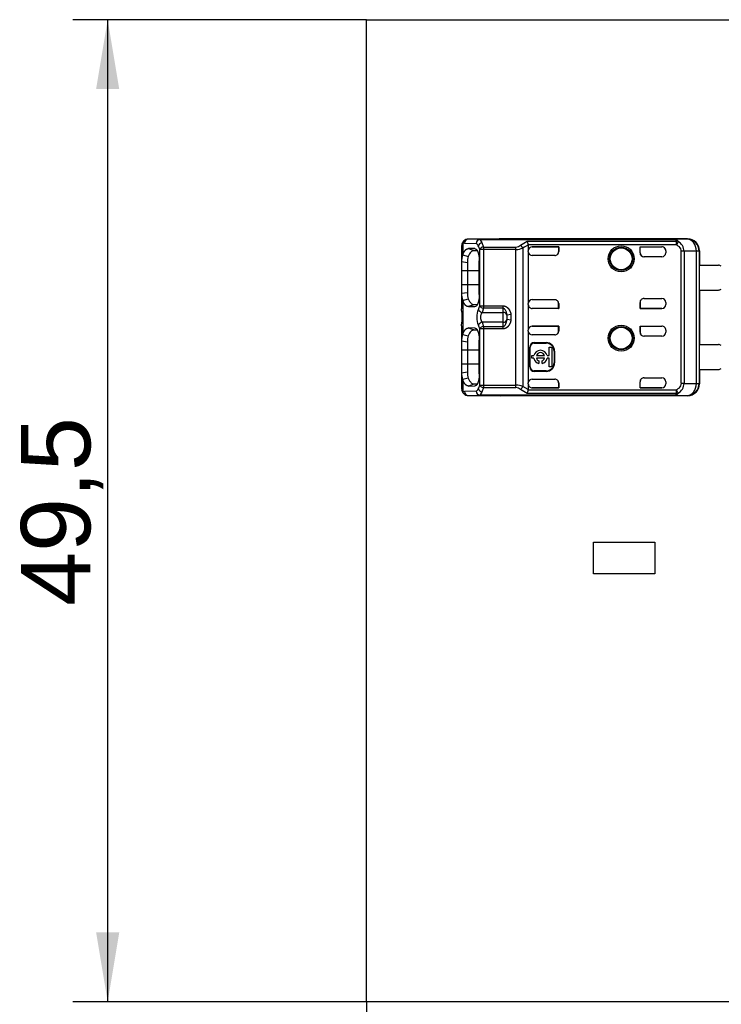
# Model space of a CAD drawing. Header units: millimetres. Extents: x 16 to 406, y 5 to 285.
# Tile 4 of 20: x 52 to 87, y 166 to 216. Entities that reach past the tile are written whole.
import ezdxf
from ezdxf.enums import TextEntityAlignment as Align

# ---------------------------------------------------------------- set-up
doc = ezdxf.new("R2010")
doc.units = ezdxf.units.MM
doc.layers.add('Default', color=7, linetype='Continuous')
doc.layers.add('RECLED_223X50MM_', color=7, linetype='Continuous')
doc.styles.add('SEACAD_Arial', font='arial.ttf')
doc.dimstyles.new('ISO', dxfattribs={"dimtxt": 3.5, "dimasz": 3.5, "dimexe": 1.75, "dimexo": 0, "dimgap": 0.875, "dimtad": 1, "dimtxsty": 'SEACAD_Arial', "dimblk1": '_SE_FILLED', "dimblk2": '_SE_FILLED', "dimsah": 1, "dimcen": 1.75, "dimadec": 0, "dimazin": 0, "dimtfac": 0.5, "dimtdec": 3, "dimtmove": 0, "dimatfit": 3, "dimfxl": 1, "dimarcsym": 0})

# ---------------------------------------------------------------- blocks, each defined once
blk = doc.blocks.new('SE')
at = {"layer": 'RECLED_223X50MM_', "color": 7, "linetype": 'Continuous'}
for p, q in [((69.276, 216.116), (292.276, 216.116)), ((69.276, 166.616), (69.276, 216.116)), ((75, 205.042), (74.418, 205.056)), ((76.026, 205.056), (74.418, 205.056)), ((75, 205.042), (84.788, 205.042)), ((75, 205.042), (75, 205.037)), ((84.788, 205.037), (75, 205.037)), ((75, 205.037), (75.106, 204.882)), ((76.019, 205.056), (76.026, 205.056)), ((85.476, 205.066), (76.026, 205.066)), ((76.026, 205.066), (76.026, 205.056)), ((77.047, 204.752), (77.379, 204.951)), ((77.379, 204.951), (84.916, 204.951)), ((85.459, 205.049), (84.788, 205.042)), ((84.788, 205.037), (84.788, 205.042)), ((84.916, 204.772), (84.916, 204.951)), ((85.459, 205.049), (85.476, 205.066)), ((74.076, 204.66), (74.076, 203.906)), ((74.136, 204.816), (74.136, 204.259)), ((74.23, 204.856), (74.812, 204.842)), ((74.421, 204.579), (74.703, 204.479)), ((74.749, 204.576), (74.421, 204.579)), ((74.703, 204.479), (74.862, 204.477)), ((74.992, 201.7), (74.992, 204.532)), ((75.18, 204.532), (74.992, 204.532)), ((75.106, 204.882), (75.18, 204.657)), ((75.18, 204.657), (76.82, 204.657)), ((75.18, 204.657), (75.18, 204.532)), ((76.82, 204.532), (75.18, 204.532)), ((75.18, 204.532), (75.18, 201.7)), ((76.82, 204.532), (76.82, 204.657)), ((76.82, 197.7), (76.82, 204.532)), ((77.16, 204.609), (77.16, 197.623)), ((84.916, 204.772), (77.441, 204.772)), ((77.443, 204.754), (77.443, 204.471)), ((77.443, 204.426), (77.443, 204.471)), ((78.976, 204.671), (77.643, 204.671)), ((77.643, 204.671), (77.643, 204.67)), ((77.643, 204.67), (78.969, 204.67)), ((78.969, 204.67), (78.976, 204.671)), ((78.969, 204.67), (78.969, 204.419)), ((78.976, 204.671), (78.976, 204.426)), ((83.076, 204.366), (83.076, 204.671)), ((83.076, 204.671), (84.176, 204.671)), ((83.083, 204.67), (83.076, 204.671)), ((83.083, 204.366), (83.083, 204.67)), ((83.083, 204.67), (84.176, 204.67)), ((84.176, 204.67), (84.176, 204.671)), ((84.376, 204.471), (84.376, 204.366)), ((84.997, 204.927), (84.916, 204.772)), ((84.997, 204.927), (85.002, 204.937)), ((85.919, 204.448), (85.297, 204.444)), ((86.059, 204.449), (85.919, 204.449)), ((85.919, 197.783), (85.919, 204.449)), ((86.059, 204.449), (86.061, 204.451)), ((86.059, 204.449), (86.059, 197.783)), ((86.076, 204.466), (86.061, 204.466)), ((86.061, 204.466), (86.061, 204.451)), ((86.076, 204.466), (86.076, 203.741)), ((74.136, 204.258), (74.417, 204.186)), ((74.971, 202.267), (74.971, 203.967)), ((77.443, 204.426), (77.443, 201.806)), ((77.443, 204.426), (77.443, 204.426)), ((78.776, 204.226), (77.643, 204.226)), ((78.969, 204.419), (78.976, 204.426)), ((83.076, 204.366), (83.083, 204.366)), ((84.176, 204.166), (83.276, 204.166)), ((85.144, 197.789), (85.144, 204.443)), ((85.297, 204.443), (85.144, 204.443)), ((85.297, 204.443), (85.297, 197.789)), ((74.375, 203.867), (74.076, 203.907)), ((74.076, 203.907), (74.076, 203.466)), ((74.375, 203.466), (74.076, 203.466)), ((74.076, 203.466), (74.076, 202.766)), ((74.375, 203.867), (74.375, 203.466)), ((74.971, 203.466), (74.375, 203.466)), ((74.375, 203.466), (74.375, 202.766)), ((86.074, 202.491), (86.074, 203.741)), ((86.074, 203.741), (87.026, 203.741)), ((74.076, 202.766), (74.076, 202.325)), ((74.076, 202.766), (74.375, 202.766)), ((74.375, 202.766), (74.375, 202.365)), ((74.375, 202.766), (74.971, 202.766)), ((86.074, 202.491), (87.026, 202.491)), ((86.076, 202.491), (86.076, 199.741)), ((74.076, 202.325), (74.375, 202.365)), ((74.076, 202.325), (74.076, 201.537)), ((74.136, 201.971), (74.136, 200.259)), ((74.137, 201.969), (74.418, 202.042)), ((77.643, 202.006), (78.776, 202.006)), ((83.276, 202.066), (84.176, 202.066)), ((74.077, 201.51), (74.076, 201.537)), ((74.703, 201.753), (74.42, 201.653)), ((74.42, 201.653), (74.749, 201.656)), ((74.863, 201.754), (74.703, 201.753)), ((74.992, 201.7), (75.18, 201.7)), ((75.18, 201.575), (75.112, 201.362)), ((75.18, 201.7), (76.176, 201.7)), ((75.18, 201.7), (75.18, 201.575)), ((76.176, 201.575), (75.18, 201.575)), ((76.176, 201.575), (76.176, 201.7)), ((76.176, 201.362), (76.176, 201.575)), ((77.443, 201.76), (77.443, 201.806)), ((77.443, 201.76), (77.443, 200.471)), ((77.643, 201.562), (77.643, 201.56)), ((78.969, 201.562), (77.643, 201.562)), ((78.976, 201.56), (77.643, 201.56)), ((78.969, 201.562), (78.969, 201.813)), ((78.969, 201.813), (78.976, 201.806)), ((78.969, 201.562), (78.976, 201.56)), ((78.976, 201.806), (78.976, 201.56)), ((83.076, 201.56), (83.076, 201.866)), ((83.083, 201.866), (83.076, 201.866)), ((83.083, 201.562), (83.076, 201.56)), ((84.176, 201.56), (83.076, 201.56)), ((83.083, 201.866), (83.083, 201.562)), ((83.083, 201.562), (84.176, 201.562)), ((84.176, 201.56), (84.176, 201.562)), ((84.376, 201.866), (84.376, 201.76)), ((75.112, 201.362), (76.176, 201.362)), ((76.176, 200.869), (76.176, 201.362)), ((76.305, 200.781), (76.373, 201.004)), ((76.569, 201.258), (76.373, 201.228)), ((76.376, 201.104), (76.373, 201.228)), ((76.569, 200.974), (76.373, 201.004)), ((76.376, 201.087), (76.376, 201.104)), ((76.569, 201.258), (76.569, 200.974)), ((74.076, 200.695), (74.077, 200.722)), ((74.076, 200.695), (74.076, 199.906)), ((74.421, 200.579), (74.703, 200.479)), ((74.749, 200.576), (74.421, 200.579)), ((74.703, 200.479), (74.862, 200.477)), ((74.992, 197.7), (74.992, 200.532)), ((75.18, 200.532), (74.992, 200.532)), ((76.176, 200.869), (75.112, 200.869)), ((75.112, 200.869), (75.18, 200.657)), ((75.18, 200.657), (75.18, 200.532)), ((75.18, 200.657), (76.176, 200.657)), ((76.176, 200.532), (75.18, 200.532)), ((75.18, 200.532), (75.18, 197.7)), ((76.176, 200.657), (76.176, 200.869)), ((76.176, 200.532), (76.176, 200.657)), ((78.976, 200.671), (77.643, 200.671)), ((77.643, 200.671), (77.643, 200.67)), ((77.643, 200.67), (78.969, 200.67)), ((78.969, 200.67), (78.976, 200.671)), ((78.969, 200.419), (78.969, 200.67)), ((78.976, 200.671), (78.976, 200.426)), ((83.076, 200.366), (83.076, 200.671)), ((83.076, 200.671), (84.176, 200.671)), ((83.083, 200.67), (83.076, 200.671)), ((83.083, 200.67), (83.083, 200.366)), ((83.083, 200.67), (84.176, 200.67)), ((84.176, 200.67), (84.176, 200.671)), ((74.136, 200.258), (74.417, 200.186)), ((77.443, 200.426), (77.443, 200.471)), ((77.443, 200.426), (77.443, 197.806)), ((78.776, 200.226), (77.643, 200.226)), ((78.969, 200.419), (78.976, 200.426)), ((83.076, 200.366), (83.083, 200.366)), ((84.176, 200.166), (83.276, 200.166)), ((84.376, 200.471), (84.376, 200.366)), ((74.375, 199.867), (74.076, 199.907)), ((74.076, 199.907), (74.076, 199.466)), ((74.375, 199.867), (74.375, 199.466)), ((74.971, 198.267), (74.971, 199.967)), ((77.516, 198.616), (77.516, 199.616)), ((77.543, 199.616), (77.516, 199.616)), ((77.543, 198.616), (77.543, 199.616)), ((77.743, 199.842), (78.343, 199.842)), ((77.743, 199.842), (77.743, 199.816)), ((77.743, 199.816), (78.343, 199.816)), ((78.343, 199.816), (78.343, 199.842)), ((78.491, 199.184), (78.491, 199.612)), ((78.491, 199.612), (78.624, 199.612)), ((78.624, 199.612), (78.624, 198.624)), ((86.074, 198.491), (86.074, 199.741)), ((86.074, 199.741), (87.026, 199.741)), ((74.375, 199.466), (74.076, 199.466)), ((74.076, 199.466), (74.076, 198.766)), ((74.971, 199.466), (74.375, 199.466)), ((74.375, 199.466), (74.375, 198.766)), ((77.624, 199.052), (77.624, 199.184)), ((77.624, 199.184), (77.727, 199.184)), ((77.727, 199.052), (77.624, 199.052)), ((77.851, 199.184), (78.264, 199.184)), ((78.264, 199.052), (77.851, 199.052)), ((78.389, 199.184), (78.491, 199.184)), ((78.491, 199.052), (78.389, 199.052)), ((78.491, 198.624), (78.491, 199.052)), ((78.769, 199.416), (78.743, 199.416)), ((78.743, 199.416), (78.743, 198.816)), ((78.769, 199.416), (78.769, 198.816)), ((74.076, 198.766), (74.375, 198.766)), ((74.076, 198.766), (74.076, 198.325)), ((74.375, 198.766), (74.375, 198.365)), ((74.375, 198.766), (74.971, 198.766)), ((77.516, 198.616), (77.543, 198.616)), ((77.975, 198.918), (77.975, 198.791)), ((78.141, 198.791), (78.141, 198.918)), ((78.624, 198.624), (78.491, 198.624)), ((78.743, 198.816), (78.769, 198.816)), ((74.076, 198.325), (74.375, 198.365)), ((74.076, 198.325), (74.076, 197.572)), ((74.417, 198.046), (74.136, 197.975)), ((77.643, 198.006), (78.776, 198.006)), ((78.343, 198.416), (77.743, 198.416)), ((77.743, 198.416), (77.743, 198.389)), ((78.343, 198.389), (77.743, 198.389)), ((78.343, 198.389), (78.343, 198.416)), ((83.276, 198.066), (84.176, 198.066)), ((86.074, 198.491), (87.026, 198.491)), ((86.076, 198.491), (86.076, 197.766)), ((74.136, 197.973), (74.136, 197.416)), ((74.703, 197.753), (74.42, 197.653)), ((74.42, 197.653), (74.749, 197.656)), ((74.863, 197.754), (74.703, 197.753)), ((74.992, 197.7), (75.18, 197.7)), ((75.18, 197.574), (75.107, 197.35)), ((75.18, 197.7), (76.82, 197.7)), ((75.18, 197.7), (75.18, 197.574)), ((75.18, 197.574), (76.82, 197.574)), ((76.82, 197.574), (76.82, 197.7)), ((77.443, 197.478), (77.16, 197.623)), ((77.443, 197.76), (77.443, 197.806)), ((77.443, 197.806), (77.443, 197.806)), ((77.443, 197.76), (77.443, 197.478)), ((77.643, 197.562), (78.969, 197.562)), ((77.643, 197.562), (77.643, 197.56)), ((78.976, 197.56), (77.643, 197.56)), ((78.969, 197.814), (78.969, 197.562)), ((78.969, 197.814), (78.976, 197.806)), ((78.969, 197.562), (78.976, 197.56)), ((78.976, 197.806), (78.976, 197.56)), ((83.076, 197.56), (83.076, 197.866)), ((83.083, 197.866), (83.076, 197.866)), ((83.083, 197.562), (83.076, 197.56)), ((84.176, 197.56), (83.076, 197.56)), ((83.083, 197.562), (83.083, 197.866)), ((83.083, 197.562), (84.176, 197.562)), ((84.176, 197.56), (84.176, 197.562)), ((84.376, 197.866), (84.376, 197.76)), ((85.144, 197.789), (85.297, 197.789)), ((85.297, 197.788), (85.919, 197.783)), ((85.919, 197.783), (86.059, 197.783)), ((86.061, 197.781), (86.059, 197.783)), ((86.061, 197.781), (86.061, 197.766)), ((86.061, 197.766), (86.076, 197.766)), ((74.812, 197.39), (74.23, 197.376)), ((74.418, 197.176), (75, 197.19)), ((74.418, 197.176), (76.026, 197.176)), ((75.107, 197.35), (75, 197.195)), ((75, 197.195), (75, 197.19)), ((84.788, 197.195), (75, 197.195)), ((84.788, 197.19), (75, 197.19)), ((76.026, 197.176), (76.019, 197.176)), ((76.026, 197.176), (76.026, 197.166)), ((85.476, 197.166), (76.026, 197.166)), ((77.383, 197.281), (77.047, 197.48)), ((84.916, 197.281), (77.383, 197.281)), ((77.443, 197.478), (77.441, 197.46)), ((77.441, 197.46), (84.916, 197.46)), ((84.788, 197.19), (84.788, 197.195)), ((84.788, 197.19), (85.459, 197.183)), ((84.916, 197.281), (84.916, 197.46)), ((85.002, 197.295), (84.916, 197.46)), ((85.476, 197.166), (85.459, 197.183)), ((80.726, 188.191), (80.726, 189.791)), ((80.726, 189.791), (83.826, 189.791)), ((83.826, 189.791), (83.826, 188.191)), ((83.826, 188.191), (80.726, 188.191)), ((292.276, 166.616), (69.276, 166.616))]:
    blk.add_line(p, q, dxfattribs=at)
for centre, radius in [((82.126, 204.066), 0.657), ((82.126, 204.066), 0.586), ((82.126, 204.066), 0.552), ((82.126, 204.066), 0.55), ((82.126, 200.066), 0.657), ((82.126, 200.066), 0.586), ((82.126, 200.066), 0.552), ((82.126, 200.066), 0.55)]:
    blk.add_circle(centre, radius, dxfattribs=at)
for centre, radius, start, end in [((74.444, 204.702), 0.364, 133.708, 171.2949), ((74.302, 204.839), 0.167, 132.1258, 188.1629), ((74.42, 204.723), 0.334, 89.1872, 133.9663), ((74.425, 204.861), 0.195, 92.0087, 181.5161), ((75.019, 204.831), 0.207, 95.1481, 176.8921), ((77.017, 204.725), 0.427, 6.3279, 31.9726), ((84.924, 204.738), 0.213, 68.6596, 92.1387), ((85.459, 204.449), 0.6, 0.0044, 89.9972), ((74.608, 204.563), 0.346, 26.1713, 53.8588), ((75.157, 204.636), 0.252, 101.6615, 161.5714), ((74.093, 204.278), 0.934, 15.762, 27.932), ((75.21, 204.41), 0.249, 96.8293, 150.7266), ((76.8, 205.024), 0.368, 273.1464, 312.1822), ((76.81, 205.361), 0.829, 270.6971, 294.9695), ((77.928, 203.456), 1.386, 110.5133, 123.6746), ((84.705, 204.424), 0.593, 1.8595, 59.9225), ((74.815, 203.962), 0.741, 156.3608, 184.2684), ((75.491, 203.881), 1.116, 164.1161, 180.7254), ((84.176, 204.366), 0.2, 270, 0), ((87.026, 203.491), 0.25, 53.1301, 90), ((87.026, 202.741), 0.25, 270, 306.8699), ((74.832, 202.272), 0.758, 175.9497, 203.3956), ((75.361, 202.333), 0.986, 178.1205, 197.0508), ((84.176, 201.866), 0.2, 0, 90), ((72.237, 201.115), 1.882, 347.923, 12.103), ((71.849, 201.117), 2.261, 350.3484, 9.6847), ((75.948, 201.116), 1.103, 158.1484, 201.8517), ((74.067, 201.962), 0.962, 333.0574, 344.1819), ((75.163, 201.61), 0.253, 199.2531, 258.4293), ((75.21, 201.822), 0.249, 209.2767, 263.1684), ((75.709, 201.072), 0.668, 354.1343, 1.3005), ((75.163, 200.622), 0.253, 101.5705, 160.7471), ((75.21, 200.41), 0.249, 96.8284, 150.7273), ((74.816, 199.962), 0.742, 156.3726, 184.2627), ((75.491, 199.881), 1.116, 164.1159, 180.7245), ((84.176, 200.366), 0.2, 270, 0), ((77.743, 199.616), 0.226, 90, 180), ((77.743, 199.616), 0.2, 90, 180), ((78.343, 199.416), 0.426, 0, 90), ((78.343, 199.416), 0.4, 0, 90), ((87.026, 199.491), 0.25, 53.1301, 90), ((78.058, 199.118), 0.337, 11.3273, 168.6727), ((78.058, 199.118), 0.337, 191.3273, 255.7958), ((78.058, 199.118), 0.217, 17.7847, 162.2153), ((78.058, 199.118), 0.217, 197.7847, 247.568), ((78.058, 199.118), 0.337, 284.2042, 348.6727), ((78.058, 199.118), 0.217, 292.432, 342.2153), ((77.743, 198.616), 0.226, 180, 270), ((77.743, 198.616), 0.2, 180, 270), ((78.343, 198.816), 0.4, 270, 0), ((78.343, 198.816), 0.426, 270, 0), ((87.026, 198.741), 0.25, 270, 306.8699), ((74.815, 198.271), 0.741, 175.7637, 203.6318), ((75.344, 198.332), 0.97, 178.0249, 197.1465), ((84.176, 197.866), 0.2, 0, 90), ((74.455, 197.537), 0.378, 177.4172, 181.3958), ((74.608, 197.669), 0.346, 306.1301, 333.8376), ((74.092, 197.954), 0.935, 332.0828, 344.2359), ((75.165, 197.605), 0.262, 199.7317, 257.0474), ((75.21, 197.822), 0.249, 209.2716, 263.1726), ((76.809, 196.869), 0.832, 65.0685, 89.2655), ((76.802, 197.211), 0.363, 47.5953, 87.0776), ((76.785, 197.804), 0.416, 308.9398, 334.2406), ((84.716, 197.8), 0.581, 299.457, 358.84), ((85.459, 197.783), 0.6, 270.004, 359.9956), ((74.455, 197.537), 0.378, 189.6947, 217.3605), ((74.42, 197.51), 0.334, 226.0862, 270.7925), ((74.425, 197.37), 0.195, 178.4846, 267.9947), ((75.019, 197.401), 0.207, 183.1147, 264.8365), ((76.611, 197.63), 0.848, 335.6734, 348.4245), ((84.925, 197.494), 0.213, 267.5513, 291.0362)]:
    blk.add_arc(centre, radius, start, end, dxfattribs=at)
for centre, major_axis, ratio, start_param, end_param in [((75, 204.842), (-0.005, -0.2), 0.939661, 3.166998, 4.734915), ((76.026, 204.466), (0, -0.6), 0.999962, 3.141593, 3.321418), ((85.459, 204.449), (0.006, -0.6), 0.766027, 1.562157, 3.128038), ((85.476, 204.466), (-0.424, -0.424), 0.999924, 2.356207, 3.926956), ((74.276, 204.66), (-0.2, 0), 0.754543, 6.071728, 6.283069), ((74.228, 203.956), (0, -0.9), 0.34204, 3.132956, 3.443098), ((77.643, 204.471), (0, -0.2), 0.999994, 3.141593, 4.712389), ((77.643, 204.47), (0, -0.2), 0.999994, 3.141593, 4.712389), ((84.176, 204.471), (0, -0.2), 0.999994, 1.570796, 3.141593), ((84.176, 204.47), (0, -0.2), 0.999994, 1.57081, 3.141593), ((77.643, 204.426), (0, -0.2), 0.999848, 4.712389, 6.283185), ((78.776, 204.426), (-0.141, -0.141), 0.999695, 0.785246, 2.356347), ((78.769, 204.419), (-0.141, -0.141), 0.999695, 1.570796, 2.356347), ((83.276, 204.366), (0.2, 0), 0.999848, 3.141593, 4.712389), ((83.283, 204.366), (0.2, 0), 0.999848, 3.141593, 4.712389), ((77.643, 201.806), (0, 0.2), 0.999848, 0, 1.570796), ((78.776, 201.806), (-0.141, 0.141), 0.999695, 3.926838, 5.497939), ((83.276, 201.866), (0.2, 0), 0.999848, 1.570796, 3.141593), ((83.283, 201.866), (0.2, 0), 0.999848, 1.570796, 3.141593), ((77.643, 201.762), (0, 0.2), 0.999994, 1.570796, 3.141593), ((77.643, 201.76), (0, 0.2), 0.999994, 1.570796, 3.141593), ((78.769, 201.813), (-0.141, 0.141), 0.999695, 3.926838, 4.712389), ((84.176, 201.762), (0, 0.2), 0.999994, 3.141593, 4.712389), ((84.176, 201.76), (0, 0.2), 0.999994, 3.141593, 4.712389), ((76.176, 201.198), (-0.2, 0), 0.821429, 3.324107, 4.712389), ((76.176, 201.034), (0.2, 0), 0.821429, 4.712389, 6.100671), ((74.749, 199.919), (0, 0.938), 0.34202, -0.859272, -0.576897), ((77.643, 200.471), (0, -0.2), 0.999994, 3.141593, 4.712389), ((77.643, 200.47), (0, -0.2), 0.999994, 3.141593, 4.712389), ((84.176, 200.471), (0, -0.2), 0.999994, 1.570796, 3.141593), ((84.176, 200.47), (0, -0.2), 0.999994, 1.570796, 3.141593), ((77.643, 200.426), (0, -0.2), 0.999848, 4.712389, 6.283185), ((78.776, 200.426), (-0.141, -0.141), 0.999695, 0.785246, 2.356347), ((78.769, 200.419), (-0.141, -0.141), 0.999695, 1.570796, 2.356347), ((83.276, 200.366), (0.2, 0), 0.999848, 3.141593, 4.712389), ((83.283, 200.366), (0.2, 0), 0.999848, 3.141593, 4.712389), ((77.643, 197.806), (0, 0.2), 0.999848, 0, 1.570796), ((78.776, 197.806), (-0.141, 0.141), 0.999695, 3.926839, 5.497939), ((83.276, 197.866), (0.2, 0), 0.999848, 1.570796, 3.141593), ((83.283, 197.866), (0.2, 0), 0.999848, 1.570796, 3.141593), ((77.643, 197.762), (0, 0.2), 0.999994, 1.570796, 3.141593), ((77.643, 197.76), (0, 0.2), 0.999994, 1.570796, 3.141593), ((78.769, 197.813), (-0.141, 0.141), 0.999695, 3.932239, 4.712389), ((84.176, 197.762), (0, 0.2), 0.999994, 3.141593, 4.712375), ((84.176, 197.76), (0, 0.2), 0.999994, 3.141593, 4.712389), ((85.459, 197.783), (-0.006, -0.6), 0.766027, 0.013567, 1.579437), ((85.476, 197.766), (-0.424, 0.424), 0.999924, 2.35623, 3.926978), ((74.324, 197.416), (0.134, 0.148), 0.8975, 2.254597, 3.141363), ((74.229, 198.278), (0.001, 0.902), 0.342128, 2.840825, 3.150345), ((75, 197.39), (0.005, -0.2), 0.939661, 4.689874, 6.25773), ((76.026, 197.766), (0, -0.6), 0.999962, 6.103357, 6.283185)]:
    blk.add_ellipse(centre, major_axis=major_axis, ratio=ratio, start_param=start_param, end_param=end_param, dxfattribs=at)
for points, degree, knots in [([(84.788, 205.042), (84.803, 205.042), (84.831, 205.041), (84.869, 205.036), (84.902, 205.028), (84.938, 205.013), (84.973, 204.986), (84.991, 204.955), (85.002, 204.937)], 3, [0, 0, 0, 0, 0.122214, 0.238699, 0.352338, 0.466231, 0.68875, 1, 1, 1, 1]), ([(84.916, 204.951), (84.914, 204.963), (84.91, 204.984), (84.893, 205.007), (84.868, 205.022), (84.833, 205.033), (84.803, 205.036), (84.788, 205.037)], 3, [0, 0, 0, 0, 0.264912, 0.488067, 0.676456, 0.841557, 1, 1, 1, 1]), ([(74.136, 204.816), (74.128, 204.809), (74.112, 204.795), (74.095, 204.769), (74.084, 204.737), (74.077, 204.702), (74.076, 204.674), (74.076, 204.66)], 3, [0, 0, 0, 0, 0.206395, 0.408543, 0.607471, 0.804252, 1, 1, 1, 1]), ([(74.703, 204.478), (74.689, 204.478), (74.662, 204.476), (74.623, 204.461), (74.586, 204.437), (74.538, 204.393), (74.481, 204.318), (74.439, 204.231), (74.418, 204.186)], 3, [0, 0, 0, 0, 0.13162, 0.259649, 0.384096, 0.504969, 0.752582, 1, 1, 1, 1]), ([(74.749, 204.576), (74.842, 204.569), (74.906, 204.394), (74.971, 204.221), (74.971, 203.967)], 2, [0, 0, 0, 0.5, 0.5, 1, 1, 1]), ([(74.418, 202.044), (74.428, 202.023), (74.449, 201.978), (74.483, 201.919), (74.521, 201.864), (74.562, 201.818), (74.606, 201.782), (74.653, 201.757), (74.686, 201.755), (74.703, 201.753)], 3, [0, 0, 0, 0, 0.119189, 0.246257, 0.381214, 0.524065, 0.674813, 0.833458, 1, 1, 1, 1]), ([(74.971, 202.267), (74.971, 202.02), (74.907, 201.839), (74.843, 201.656), (74.749, 201.656)], 2, [0, 0, 0, 0.5, 0.5, 1, 1, 1]), ([(76.176, 201.7), (76.324, 201.687), (76.43, 201.566), (76.48, 201.509), (76.516, 201.429), (76.552, 201.352), (76.569, 201.258)], 2, [0, 0, 0, 0.5, 0.5, 0.75, 0.75, 1, 1, 1]), ([(76.373, 201.228), (76.369, 201.252), (76.362, 201.302), (76.339, 201.375), (76.312, 201.44), (76.282, 201.496), (76.249, 201.536), (76.214, 201.564), (76.188, 201.571), (76.176, 201.575)], 3, [0, 0, 0, 0, 0.180622, 0.363866, 0.549849, 0.69593, 0.816556, 0.915955, 1, 1, 1, 1]), ([(75.112, 201.362), (75.103, 201.352), (75.086, 201.331), (75.066, 201.291), (75.05, 201.246), (75.04, 201.197), (75.035, 201.145), (75.035, 201.092), (75.04, 201.039), (75.05, 200.989), (75.066, 200.943), (75.086, 200.901), (75.103, 200.88), (75.112, 200.869)], 3, [0, 0, 0, 0, 0.095482, 0.187791, 0.277611, 0.365684, 0.452798, 0.539767, 0.627407, 0.716518, 0.80786, 0.90214, 1, 1, 1, 1]), ([(74.703, 200.478), (74.689, 200.478), (74.662, 200.476), (74.623, 200.461), (74.586, 200.437), (74.538, 200.393), (74.481, 200.318), (74.439, 200.231), (74.418, 200.186)], 3, [0, 0, 0, 0, 0.13162, 0.259649, 0.384096, 0.504969, 0.752582, 1, 1, 1, 1]), ([(74.749, 200.576), (74.842, 200.569), (74.906, 200.394), (74.971, 200.221), (74.971, 199.967)], 2, [0, 0, 0, 0.5, 0.5, 1, 1, 1]), ([(76.569, 200.974), (76.533, 200.785), (76.428, 200.664), (76.378, 200.607), (76.313, 200.572), (76.25, 200.538), (76.176, 200.532)], 2, [0, 0, 0, 0.5, 0.5, 0.75, 0.75, 1, 1, 1]), ([(76.176, 200.657), (76.184, 200.658), (76.2, 200.66), (76.222, 200.672), (76.248, 200.693), (76.277, 200.729), (76.295, 200.762), (76.305, 200.781)], 3, [0, 0, 0, 0, 0.116292, 0.245911, 0.39736, 0.643352, 1, 1, 1, 1]), ([(74.418, 198.046), (74.428, 198.023), (74.449, 197.978), (74.483, 197.919), (74.521, 197.864), (74.562, 197.818), (74.606, 197.782), (74.653, 197.757), (74.686, 197.755), (74.703, 197.753)], 3, [0, 0, 0, 0, 0.119171, 0.246227, 0.381178, 0.524029, 0.674783, 0.83344, 1, 1, 1, 1]), ([(74.971, 198.267), (74.971, 198.02), (74.907, 197.839), (74.843, 197.656), (74.749, 197.656)], 2, [0, 0, 0, 0.5, 0.5, 1, 1, 1]), ([(74.076, 197.572), (74.077, 197.554), (74.078, 197.52), (74.088, 197.478), (74.106, 197.442), (74.126, 197.425), (74.136, 197.416)], 3, [0, 0, 0, 0, 0.244606, 0.491396, 0.742515, 1, 1, 1, 1]), ([(74.42, 197.654), (74.341, 197.653), (74.265, 197.738), (74.192, 197.821), (74.136, 197.973)], 2, [0, 0, 0, 0.5, 0.5, 1, 1, 1]), ([(85.002, 197.295), (84.994, 197.281), (84.98, 197.256), (84.953, 197.23), (84.921, 197.209), (84.868, 197.193), (84.815, 197.191), (84.788, 197.19)], 3, [0, 0, 0, 0, 0.233305, 0.418726, 0.557587, 0.771407, 1, 1, 1, 1]), ([(84.788, 197.195), (84.799, 197.196), (84.82, 197.198), (84.848, 197.203), (84.871, 197.211), (84.889, 197.222), (84.903, 197.237), (84.912, 197.256), (84.915, 197.272), (84.916, 197.281)], 3, [0, 0, 0, 0, 0.113395, 0.227464, 0.348898, 0.483291, 0.634809, 0.806373, 1, 1, 1, 1])]:
    blk.add_open_spline(points, degree=degree, knots=knots, dxfattribs=at)
for points, degree in [([(74.136, 204.259), (74.253, 204.578), (74.421, 204.578)], 2), ([(77.443, 204.754), (77.443, 204.756), (77.443, 204.76), (77.442, 204.766), (77.442, 204.77), (77.441, 204.772)], 3), ([(84.916, 204.772), (84.966, 204.743), (85.05, 204.681), (85.124, 204.571), (85.142, 204.487), (85.144, 204.443)], 3), ([(74.42, 201.654), (74.254, 201.652), (74.137, 201.971)], 2), ([(74.136, 200.259), (74.253, 200.578), (74.421, 200.578)], 2), ([(85.144, 197.789), (85.142, 197.743), (85.123, 197.658), (85.047, 197.549), (84.965, 197.487), (84.916, 197.46)], 3)]:
    blk.add_open_spline(points, degree=degree, dxfattribs=at)
blk.add_rational_spline([(77.16, 204.609), (77.133, 204.667), (77.093, 204.718), (77.047, 204.752)], [1.05939443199, 0.980194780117, 0.980201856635, 1.05941566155], degree=3, dxfattribs=at)
blk = doc.blocks.new('DMBLK1')
at = {"layer": 'Default', "linetype": 'Continuous'}
for points in [[(55.649, 212.616), (56.816, 212.616), (56.233, 216.116)], [(55.649, 170.116), (56.233, 166.616), (56.816, 170.116)]]:
    blk.add_hatch(color=7, dxfattribs=at).paths.add_polyline_path(points)
at = {"layer": 'Default', "color": 7, "linetype": 'Continuous'}
for p, q in [((69.276, 216.116), (54.483, 216.116)), ((56.233, 166.616), (56.233, 216.116)), ((69.276, 166.616), (54.483, 166.616))]:
    blk.add_line(p, q, dxfattribs=at)
at = {"layer": 'Default', "color": 7, "linetype": 'Continuous', "style": 'SEACAD_Arial'}
blk.add_text('49,5', height=3.5, rotation=90, dxfattribs=at).set_placement((51.858, 186.572), align=Align.TOP_LEFT)
blk = doc.blocks.new('_SE_FILLED')
at = {"color": 0}
blk.add_line((0, 0), (-1, 0), dxfattribs=at)
blk.add_solid([(0, 0), (-1, -0.1665), (-1, 0.1665), (0, 0)], dxfattribs=at)
blk = doc.blocks.new('DMBLK2')
at = {"layer": 'Default', "linetype": 'Continuous'}
for points in [[(72.776, 153.163), (72.776, 154.329), (69.276, 153.746)], [(111.076, 153.163), (114.576, 153.746), (111.076, 154.329)]]:
    blk.add_hatch(color=7, dxfattribs=at).paths.add_polyline_path(points)
at = {"layer": 'Default', "color": 7, "linetype": 'Continuous'}
for p, q in [((114.576, 191.366), (114.576, 151.996)), ((69.276, 166.616), (69.276, 151.996)), ((69.276, 153.746), (114.576, 153.746))]:
    blk.add_line(p, q, dxfattribs=at)
at = {"layer": 'Default', "color": 7, "linetype": 'Continuous', "style": 'SEACAD_Arial'}
blk.add_text('45,3', height=3.5, dxfattribs=at).set_placement((87.133, 158.121), align=Align.TOP_LEFT)
blk = doc.blocks.new('DMBLK6')
at = {"layer": 'Default', "linetype": 'Continuous'}
for points in [[(72.776, 142.663), (72.776, 143.829), (69.276, 143.246)], [(288.776, 142.663), (292.276, 143.246), (288.776, 143.829)]]:
    blk.add_hatch(color=7, dxfattribs=at).paths.add_polyline_path(points)
at = {"layer": 'Default', "color": 7, "linetype": 'Continuous'}
for p, q in [((69.276, 166.616), (69.276, 141.496)), ((292.276, 166.616), (292.276, 141.496)), ((69.276, 143.246), (292.276, 143.246))]:
    blk.add_line(p, q, dxfattribs=at)
at = {"layer": 'Default', "color": 7, "linetype": 'Continuous', "style": 'SEACAD_Arial'}
blk.add_text('223', height=3.5, dxfattribs=at).set_placement((176.667, 147.621), align=Align.TOP_LEFT)

msp = doc.modelspace()

# ---------------------------------------------------------------- block references
at = {"layer": 'Default'}
msp.add_blockref('SE', (0, 0), dxfattribs=at)

# ---------------------------------------------------------------- dimensions: what is measured, and where the dimension line sits
at = {"layer": 'Default', "color": 7, "linetype": 'Continuous'}
for base, p2, angle, picture, middle in [((56.233, 166.616), (69.276, 216.116), 90, 'DMBLK1', (56.233, 191.366)), ((69.276, 143.246), (292.276, 166.616), 0, 'DMBLK6', (180.776, 143.246))]:
    dim = msp.add_linear_dim(base=base, p1=(69.276, 166.616), p2=p2, angle=angle, text='\\A1;<>', dimstyle='ISO', dxfattribs=at)
    dim.commit()
    dim.dimension.update_dxf_attribs({"geometry": picture, "text_midpoint": middle, "dimtype": 161})
dim = msp.add_linear_dim(base=(114.576, 153.746), p1=(69.276, 166.616), p2=(114.576, 191.366), text='\\A1;<>', dimstyle='ISO', dxfattribs=at)
dim.commit()
dim.dimension.update_dxf_attribs({"geometry": 'DMBLK2', "text_midpoint": (91.926, 153.746), "dimtype": 160})

doc.saveas('drawing.dxf')
